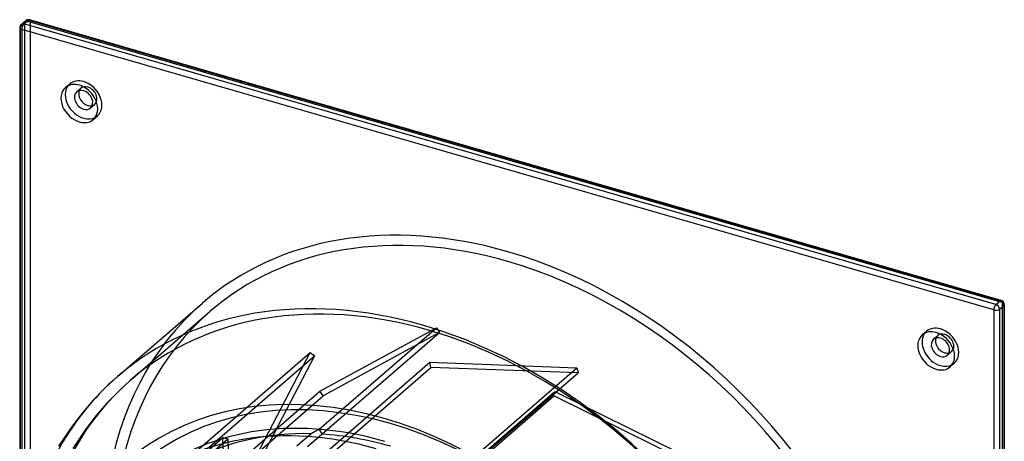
# Model space of a CAD drawing. Header units: millimetres. Extents: x -212 to 206, y -196 to 251.
# Tile 3 of 3: x -143 to 206, y 102 to 251. Entities that reach past the tile are written whole.
import ezdxf

# ---------------------------------------------------------------- set-up
doc = ezdxf.new("R2010")
doc.units = ezdxf.units.MM
doc.layers.add('HIDDEN', color=7, linetype='Continuous')
doc.layers.add('THICK', color=7, linetype='Continuous')

msp = doc.modelspace()

# ---------------------------------------------------------------- linework, layer by layer
at = {"layer": 'HIDDEN'}
for p, q in [((-142.46, 248.54), (-140.96, 249.84)), ((-142.46, 248.54), (-142.46, -95.28)), ((-140.96, 249.84), (-140.96, -93.98)), ((-138.91, 250.11), (-138.91, -93.7)), ((204.91, 150.86), (-138.91, 250.11)), ((-126.46, 226.95), (-124.96, 228.25)), ((-122.51, 225.42), (-121.01, 226.72)), ((-117.6, 219.75), (-116.1, 221.05)), ((-116.64, 215.62), (-115.14, 216.91)), ((204.91, 150.86), (204.91, -192.95)), ((-103.45, 123.39), (-75.4, 147.69)), ((-36.72, 106.06), (4.78, 142)), ((-36.44, 119.49), (4.78, 142)), ((-35.61, 104.41), (5.89, 140.35)), ((5.89, 140.35), (-35.33, 117.84)), ((4.78, 142), (5.89, 140.35)), ((176.64, 139.45), (178.14, 140.75)), ((180.6, 137.92), (182.1, 139.22)), ((-81.4, 97.25), (-39.9, 133.19)), ((-62.11, 90.71), (-39.9, 133.19)), ((-39.9, 133.19), (-38.33, 132.01)), ((185.51, 132.25), (187.01, 133.55)), ((-79.83, 96.07), (-38.33, 132.01)), ((-38.33, 132.01), (-60.53, 89.54)), ((-45.16, 88.56), (2.39, 129.74)), ((2.39, 129.74), (54.46, 127.83)), ((2.81, 127.94), (2.39, 129.74)), ((186.46, 128.12), (187.96, 129.41)), ((-44.74, 86.76), (2.81, 127.94)), ((54.88, 126.03), (2.81, 127.94)), ((12.96, 91.89), (54.46, 127.83)), ((13.38, 90.09), (54.88, 126.03)), ((54.46, 127.83), (54.88, 126.03)), ((-103.44, 123.4), (-107.74, 119.46)), ((-107.74, 119.46), (-111.81, 115.28)), ((-83.99, 78.31), (-36.44, 119.49)), ((-35.33, 117.84), (-36.44, 119.49)), ((-0.86, 78.27), (46.69, 119.45)), ((46.34, 117.85), (46.69, 119.45)), ((46.69, 119.45), (99.29, 93.49)), ((-111.81, 115.28), (-115.61, 110.9)), ((-82.88, 76.66), (-35.33, 117.84)), ((-1.21, 76.67), (46.34, 117.85)), ((98.94, 91.9), (46.34, 117.85)), ((-115.61, 110.9), (-119.18, 106.3)), ((-119.18, 106.3), (-123.89, 99.28)), ((-36.72, 106.06), (-39.6, 104.49)), ((-35.61, 104.41), (-36.72, 106.06)), ((-112.24, 67.2), (-70.74, 103.14)), ((-110.51, 66.74), (-69.01, 102.68)), ((-69.53, 49.11), (-70.74, 103.14)), ((-70.74, 103.14), (-69.01, 102.68)), ((-69.01, 102.68), (-68.49, 79.34)), ((-39.6, 104.49), (-44.65, 100.11)), ((-40.82, 99.95), (-35.77, 104.32)), ((-35.77, 104.32), (-35.61, 104.41))]:
    msp.add_line(p, q, dxfattribs=at)
for centre, major_axis, ratio, start_param, end_param in [((-139.66, 249.46), (-0.42, -1.44), 0.433013, 2.158799, 3.141599), ((-141.16, 248.16), (1.5, 0), 0.5, 2.617994, 3.141499), ((-141.16, 248.16), (-0.98, 1.13), 0.75, 0.000079, 0.713724), ((-139.66, 249.46), (-0.98, 1.13), 0.75, 0.000079, 0.713724), ((-139.66, 249.46), (1.5, 0), 0.5, 1.047198, 2.617994), ((-120.05, 222.58), (4.91, -5.67), 0.75, -3.141514, -2.964282), ((-120.05, 222.58), (4.91, -5.67), 0.75, 2.284521, 3.141672), ((-118.55, 223.88), (-2.45, 2.83), 0.75, 0.000079, 0.360526), ((-118.55, 223.88), (-2.45, 2.83), 0.75, -0.857072, 0.000079), ((-120.05, 222.58), (4.91, -5.67), 0.75, 0.000079, 2.284521), ((-118.55, 223.88), (-2.45, 2.83), 0.75, -3.141514, -0.857072), ((-118.55, 223.88), (-2.45, 2.83), 0.75, 2.781066, 3.141672), ((-120.05, 222.58), (4.91, -5.67), 0.75, -0.177311, 0.000079), ((30, 25.98), (105.4, -121.7), 0.75, 2.284521, 3.141593), ((30, 25.98), (105.4, -121.7), 0.75, 0, 2.284521), ((30, 25.98), (108.02, -124.73), 0.75, -3.141592, -0.857072), ((1.95, 1.69), (-105.4, 121.7), 0.75, -0.857072, -0.000068), ((204.16, 150.21), (-0.42, -1.44), 0.433013, 2.158799, 3.141599), ((204.16, 150.21), (1.5, 0), 0.5, -0.000094, 1.047198), ((30, 25.98), (105.4, -121.7), 0.75, -3.141592, -0.927971), ((1.95, 1.69), (-105.4, 121.7), 0.75, -2.427868, -0.857072), ((183.05, 135.08), (4.91, -5.67), 0.75, -3.141514, -2.964282), ((183.05, 135.08), (4.91, -5.67), 0.75, 2.284521, 3.141672), ((184.55, 136.38), (-2.45, 2.83), 0.75, -0.857072, 0.000079), ((183.05, 135.08), (4.91, -5.67), 0.75, 0.000079, 2.284521), ((184.55, 136.38), (-2.45, 2.83), 0.75, -3.141514, -0.857072), ((184.55, 136.38), (-2.45, 2.83), 0.75, 0.000079, 0.360526), ((184.55, 136.38), (-2.45, 2.83), 0.75, 2.781066, 3.141672), ((183.05, 135.08), (4.91, -5.67), 0.75, -0.177311, 0.000079), ((-11.5, -9.96), (-89.24, 103.05), 0.75, -2.427868, 0.713724), ((-0.05, -0.04), (-108.02, 124.73), 0.75, 0.000038, 0.561623), ((1.95, 1.69), (-105.4, 121.7), 0.75, 0.000038, 0.713724), ((-0.05, -0.04), (-108.02, 124.73), 0.75, -0.000068, 0.000038), ((1.95, 1.69), (-105.4, 121.7), 0.75, -0.000068, 0.000038), ((-11.5, -9.96), (83.14, -96), 0.75, 2.542854, 2.955832), ((-11.5, -9.96), (83.14, -96), 0.75, 2.284521, 2.507033)]:
    msp.add_ellipse(centre, major_axis=major_axis, ratio=ratio, start_param=start_param, end_param=end_param, dxfattribs=at)
at = {"layer": 'THICK'}
for p, q in [((204.57, 151.65), (-139.24, 250.9)), ((-142.66, 248.16), (-142.66, 93.14)), ((-142.14, 249.3), (-140.64, 250.59)), ((-141.91, 247.51), (-141.91, 92.93)), ((201.91, 148.26), (-141.91, 247.51)), ((-141.16, 249.46), (-139.66, 250.76)), ((202.66, 150.21), (-141.16, 249.46)), ((204.16, 151.51), (-139.66, 250.76)), ((-108.07, 124.68), (-78.02, 150.71)), ((202.66, 150.21), (204.16, 151.51)), ((203.96, 148.54), (205.46, 149.84)), ((205.46, 149.84), (205.46, -193.98)), ((205.66, 150.21), (205.66, -193.6)), ((201.91, 148.26), (201.91, -195.55)), ((203.96, 148.54), (203.96, -195.28)), ((-108.06, 124.69), (-112.45, 120.66)), ((-112.45, 120.66), (-116.61, 116.39)), ((-116.61, 116.39), (-120.49, 111.92)), ((-120.49, 111.92), (-124.15, 107.21)), ((-124.15, 107.21), (-128.97, 100.04))]:
    msp.add_line(p, q, dxfattribs=at)
for centre, start, end in [((-139.66, 249.46), 73.898, 130.8968), ((-141.16, 248.16), 130.8968, 179.9974), ((204.16, 150.21), 359.9974, 73.898)]:
    msp.add_arc(centre, 1.5, start, end, dxfattribs=at)
for centre, major_axis, ratio, start_param, end_param in [((-139.66, 249.46), (-0.98, 1.13), 0.75, -0.857072, 0.000079), ((-139.66, 249.46), (-0.42, -1.44), 0.433013, -3.141586, -2.55359), ((-141.16, 248.16), (1.5, 0), 0.5, 3.141499, 4.18879), ((-141.16, 248.16), (-0.98, 1.13), 0.75, -0.857072, 0.000079), ((-141.16, 248.16), (-0.42, -1.44), 0.433013, -2.55359, -0.982794), ((-121.55, 221.29), (4.91, -5.67), 0.75, -3.141514, -0.857072), ((-120.05, 222.58), (4.91, -5.67), 0.75, -2.964282, -0.857072), ((-121.55, 221.29), (4.91, -5.67), 0.75, 2.284521, 3.141672), ((-121.55, 221.29), (4.91, -5.67), 0.75, 0.000079, 2.284521), ((-120.05, 222.58), (2.45, -2.83), 0.75, -3.141514, -0.857072), ((-120.05, 222.58), (2.45, -2.83), 0.75, 2.284521, 3.141672), ((-118.55, 223.88), (-2.45, 2.83), 0.75, 0.360526, 2.284521), ((-120.05, 222.58), (2.45, -2.83), 0.75, 0.000079, 2.284521), ((-120.05, 222.58), (2.45, -2.83), 0.75, -0.857072, 0.000079), ((-118.55, 223.88), (-2.45, 2.83), 0.75, 2.284521, 2.781066), ((-120.05, 222.58), (4.91, -5.67), 0.75, -0.857072, -0.177311), ((-121.55, 221.29), (4.91, -5.67), 0.75, -0.857072, 0.000079), ((30, 25.98), (108.02, -124.73), 0.75, 2.284521, 3.141593), ((30, 25.98), (108.02, -124.73), 0.75, 0, 2.284521), ((-0.05, -0.04), (-108.02, 124.73), 0.75, -0.857072, -0.000068), ((202.66, 148.91), (-0.42, -1.44), 0.433013, -2.55359, -0.982794), ((202.66, 148.91), (-0.98, 1.13), 0.75, -2.427868, -0.857072), ((204.16, 150.21), (-0.42, -1.44), 0.433013, -3.141586, -2.55359), ((204.16, 150.21), (-0.98, 1.13), 0.75, -2.427868, -0.857072), ((204.16, 150.21), (1.5, 0), 0.5, -0.523599, -0.000094), ((202.66, 148.91), (1.5, 0), 0.5, -2.094395, -0.523599), ((-0.05, -0.04), (-108.02, 124.73), 0.75, -2.427868, -0.857072), ((181.55, 133.79), (4.91, -5.67), 0.75, -3.141514, -0.857072), ((183.05, 135.08), (4.91, -5.67), 0.75, -2.964282, -0.857072), ((181.55, 133.79), (4.91, -5.67), 0.75, 2.284521, 3.141672), ((181.55, 133.79), (4.91, -5.67), 0.75, 0.000079, 2.284521), ((183.05, 135.08), (2.45, -2.83), 0.75, -3.141514, -0.857072), ((183.05, 135.08), (2.45, -2.83), 0.75, 2.284521, 3.141672), ((184.55, 136.38), (-2.45, 2.83), 0.75, 0.360526, 2.284521), ((183.05, 135.08), (2.45, -2.83), 0.75, 0.000079, 2.284521), ((184.55, 136.38), (-2.45, 2.83), 0.75, 2.284521, 2.781066), ((-13.5, -11.69), (-91.86, 106.07), 0.75, -2.427868, 0.622726), ((183.05, 135.08), (2.45, -2.83), 0.75, -0.857072, 0.000079), ((181.55, 133.79), (4.91, -5.67), 0.75, -0.857072, 0.000079), ((183.05, 135.08), (4.91, -5.67), 0.75, -0.857072, -0.177311), ((-16.55, -14.33), (-85.76, 99.03), 0.75, -0.857072, 0.000079), ((-13.5, -11.69), (85.76, -99.03), 0.75, 2.284521, 3.141593), ((-19.5, -16.89), (-82.55, 95.32), 0.75, -2.427868, 0.18246)]:
    msp.add_ellipse(centre, major_axis=major_axis, ratio=ratio, start_param=start_param, end_param=end_param, dxfattribs=at)

doc.saveas('drawing.dxf')
